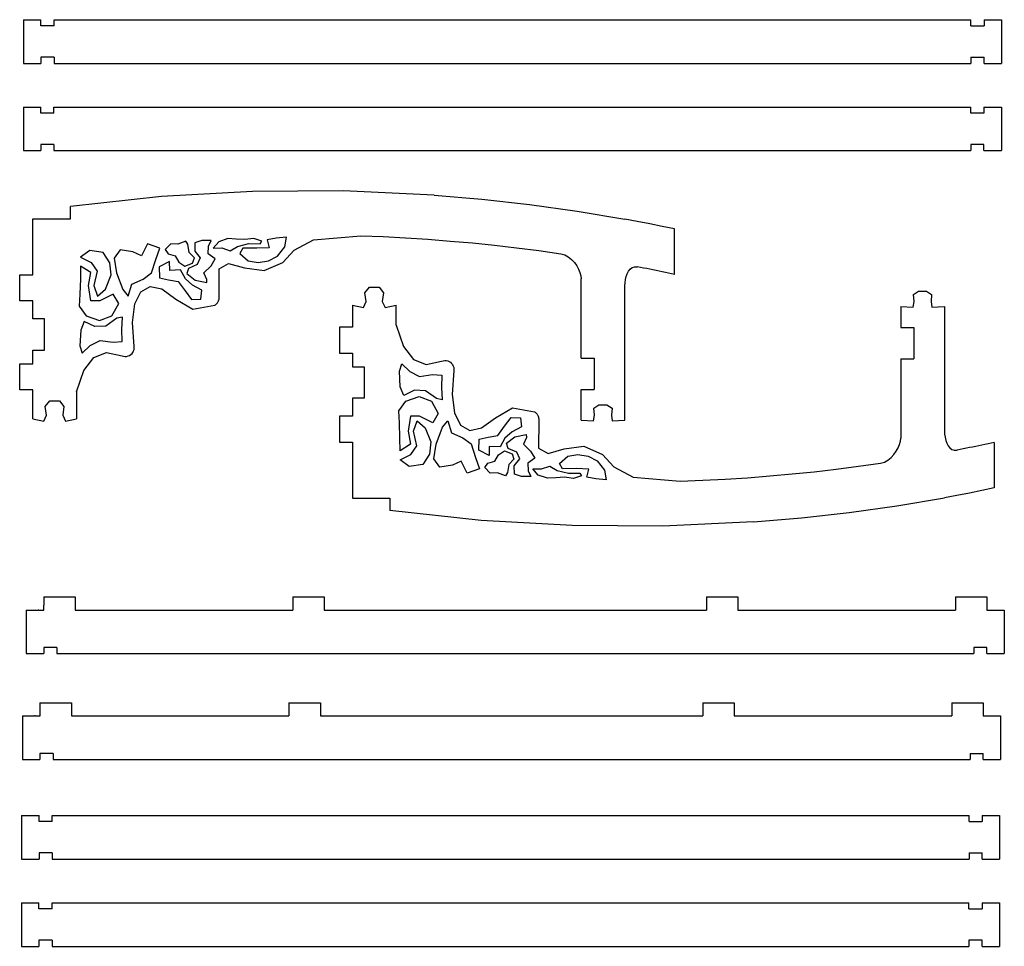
# Model space of a CAD drawing. Extents: x -113 to 113, y -103 to 103.
# Tile 2 of 6: x -108 to -2, y 3 to 103. Entities that reach past the tile are written whole.
import ezdxf

# ---------------------------------------------------------------- set-up
doc = ezdxf.new("R2010")
doc.units = 0
doc.header["$MEASUREMENT"] = 0
doc.layers.get('0').update_dxf_attribs({"linetype": 'CONTINUOUS'})

msp = doc.modelspace()

# ---------------------------------------------------------------- linework, layer by layer
for p, q in [((-107.43, 102.51), (-107.43, 97.82)), ((-107.43, 102.51), (-105.56, 102.51)), ((-105.56, 101.85), (-105.56, 102.51)), ((-104.15, 101.85), (-105.56, 101.85)), ((-104.15, 102.51), (-5.72, 102.51)), ((-104.15, 101.85), (-104.15, 102.51)), ((-5.72, 101.85), (-5.72, 102.51)), ((-5.72, 101.85), (-4.31, 101.85)), ((-4.31, 102.51), (-4.31, 101.85)), ((-4.31, 102.51), (-2.43, 102.51)), ((-2.43, 102.51), (-2.43, 97.82)), ((-105.56, 98.48), (-105.56, 97.82)), ((-104.15, 98.48), (-105.56, 98.48)), ((-104.15, 98.48), (-104.15, 97.82)), ((-5.72, 98.48), (-5.72, 97.82)), ((-5.72, 98.48), (-4.31, 98.48)), ((-4.31, 97.82), (-4.31, 98.48)), ((-107.43, 97.82), (-105.56, 97.82)), ((-104.15, 97.82), (-5.72, 97.82)), ((-4.31, 97.82), (-2.43, 97.82)), ((-107.44, 93.13), (-107.44, 88.45)), ((-107.44, 93.13), (-105.57, 93.13)), ((-105.57, 92.48), (-105.57, 93.13)), ((-104.16, 93.13), (-5.72, 93.13)), ((-104.16, 92.48), (-104.16, 93.13)), ((-5.72, 92.48), (-5.72, 93.13)), ((-4.32, 93.13), (-4.32, 92.48)), ((-4.32, 93.13), (-2.44, 93.13)), ((-2.44, 93.13), (-2.44, 88.45)), ((-104.16, 92.48), (-105.57, 92.48)), ((-4.32, 92.48), (-5.72, 92.48)), ((-105.57, 89.1), (-105.57, 88.45)), ((-104.16, 89.1), (-105.57, 89.1)), ((-104.16, 89.1), (-104.16, 88.45)), ((-5.72, 89.1), (-5.72, 88.45)), ((-4.32, 89.1), (-5.72, 89.1)), ((-4.32, 88.45), (-4.32, 89.1)), ((-107.44, 88.45), (-105.57, 88.45)), ((-104.16, 88.45), (-5.72, 88.45)), ((-4.32, 88.45), (-2.44, 88.45)), ((-92.63, 83.52), (-102.4, 82.45)), ((-82.86, 84.07), (-92.63, 83.52)), ((-73.1, 84.13), (-82.86, 84.07)), ((-63.35, 83.68), (-73.1, 84.13)), ((-63.35, 83.68), (-58.23, 83.24)), ((-58.23, 83.24), (-53.11, 82.66)), ((-53.11, 82.66), (-47.99, 81.94)), ((-102.4, 81.13), (-102.4, 82.45)), ((-47.99, 81.94), (-42.87, 81.08)), ((-106.43, 81.13), (-102.4, 81.13)), ((-106.43, 75.12), (-106.43, 81.13)), ((-41.54, 80.83), (-42.87, 81.08)), ((-40.2, 80.57), (-41.54, 80.83)), ((-38.86, 80.31), (-40.2, 80.57)), ((-76.29, 78.88), (-71.23, 79.3)), ((-71.23, 79.3), (-68.82, 79.21)), ((-37.53, 80.03), (-38.86, 80.31)), ((-37.53, 75.14), (-37.53, 80.03)), ((-94.12, 78.45), (-94.77, 77.16)), ((-92.81, 77.98), (-94.12, 78.45)), ((-91.63, 78.42), (-92.21, 77.83)), ((-90.85, 78.4), (-91.63, 78.42)), ((-90.01, 78.73), (-90.85, 78.4)), ((-89.79, 78.39), (-90.01, 78.73)), ((-89.66, 77.51), (-89.79, 78.39)), ((-89.04, 78.54), (-89.05, 77.65)), ((-88.29, 78.8), (-89.04, 78.54)), ((-87.28, 78.78), (-88.29, 78.8)), ((-87.57, 78.18), (-87.28, 78.78)), ((-86.47, 78.66), (-87.06, 77.98)), ((-85.51, 79), (-86.47, 78.66)), ((-84.6, 78.92), (-85.51, 79)), ((-83.66, 78.89), (-84.6, 78.92)), ((-84.47, 78.16), (-83.23, 78.46)), ((-82.71, 79.01), (-83.66, 78.89)), ((-83.23, 78.46), (-82.02, 78.45)), ((-81.83, 78.73), (-82.71, 79.01)), ((-82.02, 78.45), (-81.83, 78.73)), ((-80.3, 79.06), (-81.28, 78.87)), ((-81.28, 78.87), (-81.04, 78)), ((-79.21, 79.15), (-80.3, 79.06)), ((-79.39, 78.1), (-79.21, 79.15)), ((-78.36, 77.76), (-76.29, 78.88)), ((-68.82, 79.21), (-66.42, 79.08)), ((-66.42, 79.08), (-64.02, 78.93)), ((-64.02, 78.93), (-61.63, 78.74)), ((-61.63, 78.74), (-59.24, 78.53)), ((-59.24, 78.53), (-56.86, 78.29)), ((-56.86, 78.29), (-54.49, 78.01)), ((-100.32, 77.73), (-101.31, 77.01)), ((-98.87, 77.52), (-100.32, 77.73)), ((-98.16, 76.38), (-98.87, 77.52)), ((-97.07, 77.8), (-97.68, 76.89)), ((-95.69, 77.59), (-97.07, 77.8)), ((-94.77, 77.16), (-95.69, 77.59)), ((-93.21, 76.76), (-92.81, 77.98)), ((-92.21, 77.83), (-91.91, 77.37)), ((-91.91, 77.37), (-91.15, 77.16)), ((-89.09, 76.93), (-89.66, 77.51)), ((-89.05, 77.65), (-88.47, 76.92)), ((-87.62, 77.37), (-87.57, 78.18)), ((-86.84, 76.83), (-87.62, 77.37)), ((-87.06, 77.98), (-86.13, 77.99)), ((-86.13, 77.99), (-85.23, 77.68)), ((-85.23, 77.68), (-84.47, 78.16)), ((-83.89, 77.98), (-84.22, 77.41)), ((-84.22, 77.41), (-83.31, 76.61)), ((-82.39, 77.96), (-83.89, 77.98)), ((-81.04, 78), (-82.39, 77.96)), ((-80.16, 77.11), (-79.39, 78.1)), ((-79.6, 76.43), (-78.36, 77.76)), ((-54.49, 78.01), (-52.12, 77.71)), ((-52.12, 77.71), (-49.76, 77.37)), ((-49.76, 77.37), (-49.33, 77.25)), ((-49.33, 77.25), (-48.94, 77.04)), ((-101.31, 77.01), (-100.15, 76.43)), ((-100.15, 76.43), (-99.54, 75.5)), ((-98.03, 75.09), (-98.16, 76.38)), ((-97.68, 76.89), (-97.44, 75.33)), ((-93.7, 75.31), (-93.21, 76.76)), ((-91.76, 76.54), (-92.86, 75.98)), ((-91.73, 75.58), (-91.76, 76.54)), ((-91.15, 77.16), (-90.76, 76.46)), ((-90.76, 76.46), (-90.12, 76.05)), ((-90.12, 76.05), (-89.27, 76.37)), ((-88.8, 76.2), (-89.72, 75.77)), ((-89.27, 76.37), (-89.09, 76.93)), ((-88.47, 76.92), (-88.8, 76.2)), ((-87.3, 76.07), (-86.84, 76.83)), ((-86.44, 75.75), (-85.42, 76.34)), ((-85.42, 76.34), (-83.7, 75.85)), ((-83.31, 76.61), (-82.22, 76.44)), ((-82.22, 76.44), (-81.13, 76.62)), ((-81.6, 75.56), (-79.6, 76.43)), ((-81.13, 76.62), (-80.16, 77.11)), ((-48.94, 77.04), (-48.6, 76.77)), ((-48.6, 76.77), (-48.29, 76.44)), ((-48.29, 76.44), (-48.04, 76.09)), ((-107.84, 75.12), (-106.43, 75.12)), ((-107.84, 72.3), (-107.84, 75.12)), ((-101.31, 76.05), (-101.32, 74.67)), ((-100.2, 75.34), (-101.31, 76.05)), ((-100.44, 73.95), (-100.2, 75.34)), ((-99.54, 75.5), (-99.87, 73.95)), ((-98.62, 73.57), (-98.03, 75.09)), ((-97.44, 75.33), (-96.78, 73.52)), ((-94.59, 74.65), (-93.7, 75.31)), ((-92.86, 75.98), (-92.84, 74.8)), ((-90.59, 75.63), (-91.73, 75.58)), ((-90.05, 74.69), (-90.59, 75.63)), ((-89.72, 75.77), (-89.88, 75.24)), ((-89.88, 75.24), (-88.99, 74.55)), ((-88.07, 75.31), (-87.3, 76.07)), ((-87.76, 74.62), (-88.07, 75.31)), ((-86.44, 72.78), (-86.44, 75.75)), ((-83.7, 75.85), (-81.6, 75.56)), ((-48.04, 76.09), (-47.84, 75.72)), ((-47.84, 75.72), (-47.69, 75.35)), ((-47.69, 75.35), (-47.6, 75)), ((-42.72, 74.92), (-42.62, 75.23)), ((-42.62, 75.23), (-42.47, 75.5)), ((-42.47, 75.5), (-42.3, 75.73)), ((-42.3, 75.73), (-42.08, 75.89)), ((-42.08, 75.89), (-41.82, 75.98)), ((-41.82, 75.98), (-41.52, 75.96)), ((-41.19, 75.9), (-41.52, 75.96)), ((-40.85, 75.83), (-41.19, 75.9)), ((-40.52, 75.77), (-40.85, 75.83)), ((-40.19, 75.7), (-40.52, 75.77)), ((-39.85, 75.63), (-40.19, 75.7)), ((-39.52, 75.56), (-39.85, 75.63)), ((-39.19, 75.5), (-39.52, 75.56)), ((-38.86, 75.43), (-39.19, 75.5)), ((-38.52, 75.36), (-38.86, 75.43)), ((-38.19, 75.29), (-38.52, 75.36)), ((-37.86, 75.21), (-38.19, 75.29)), ((-37.53, 75.14), (-37.86, 75.21)), ((-101.32, 74.67), (-101.39, 73.03)), ((-96.18, 72.83), (-95.79, 74.11)), ((-95.79, 74.11), (-94.59, 74.65)), ((-92.84, 74.8), (-91.85, 74.58)), ((-91.85, 74.58), (-90.81, 74.39)), ((-90.81, 74.39), (-90.09, 73.39)), ((-89.29, 74), (-90.05, 74.69)), ((-88.28, 73.46), (-89.29, 74)), ((-88.99, 74.55), (-87.76, 74.28)), ((-87.76, 74.28), (-87.76, 74.62)), ((-47.6, 75), (-47.57, 74.68)), ((-47.57, 66.16), (-47.57, 74.68)), ((-42.88, 73.93), (-42.85, 74.26)), ((-42.85, 74.26), (-42.8, 74.59)), ((-42.8, 74.59), (-42.72, 74.92)), ((-101.39, 73.03), (-101.45, 71.74)), ((-100.2, 72.31), (-100.44, 73.95)), ((-99.87, 73.95), (-99.49, 72.82)), ((-99.49, 72.82), (-98.62, 73.57)), ((-97.81, 73.03), (-99.25, 72.33)), ((-97.21, 72.04), (-97.81, 73.03)), ((-96.78, 73.52), (-96.18, 72.83)), ((-95.48, 71.98), (-94.83, 73.28)), ((-94.83, 73.28), (-93.84, 73.85)), ((-93.84, 73.85), (-92.58, 73.59)), ((-92.58, 73.59), (-91.09, 72.5)), ((-90.09, 73.39), (-89.39, 72.44)), ((-88.41, 72.49), (-88.28, 73.46)), ((-70.78, 73.16), (-70.3, 73.77)), ((-70.64, 72.23), (-70.78, 73.16)), ((-70.3, 73.77), (-69.24, 73.77)), ((-69.24, 73.77), (-68.77, 73.16)), ((-68.77, 73.16), (-68.91, 72.23)), ((-42.88, 59.49), (-42.88, 73.93)), ((-11.89, 72.98), (-11.34, 73.35)), ((-11.81, 72.25), (-11.89, 72.98)), ((-11.34, 73.35), (-10.48, 73.35)), ((-10.48, 73.35), (-9.93, 72.98)), ((-9.93, 72.98), (-10, 72.25)), ((-106.43, 72.3), (-107.84, 72.3)), ((-106.43, 70.38), (-106.43, 72.3)), ((-99.25, 72.33), (-100.2, 72.31)), ((-97.95, 70.7), (-97.21, 72.04)), ((-95.74, 70), (-95.48, 71.98)), ((-91.09, 72.5), (-89.26, 71.43)), ((-89.39, 72.44), (-88.41, 72.49)), ((-86.88, 71.85), (-86.81, 71.9)), ((-86.81, 71.9), (-86.74, 71.96)), ((-86.74, 71.96), (-86.67, 72.02)), ((-86.67, 72.02), (-86.61, 72.09)), ((-86.61, 72.09), (-86.56, 72.17)), ((-86.56, 72.17), (-86.52, 72.25)), ((-86.52, 72.25), (-86.49, 72.33)), ((-86.49, 72.33), (-86.46, 72.42)), ((-86.46, 72.42), (-86.44, 72.51)), ((-86.43, 72.69), (-86.44, 72.78)), ((-86.44, 72.51), (-86.43, 72.6)), ((-86.43, 72.6), (-86.43, 72.69)), ((-70.94, 71.59), (-70.64, 72.23)), ((-68.91, 72.23), (-68.61, 71.59)), ((-11.91, 71.63), (-11.81, 72.25)), ((-10, 72.25), (-9.9, 71.63)), ((-101.45, 71.74), (-100.69, 70.71)), ((-89.26, 71.43), (-86.88, 71.85)), ((-72.12, 71.86), (-72.12, 69.5)), ((-72.12, 71.86), (-70.94, 71.59)), ((-68.61, 71.59), (-67.43, 71.86)), ((-67.43, 69.71), (-67.43, 71.86)), ((-13.25, 71.7), (-13.25, 69.46)), ((-13.25, 71.7), (-11.91, 71.63)), ((-9.9, 71.63), (-8.56, 71.7)), ((-8.56, 71.7), (-8.56, 58.31)), ((-105.19, 70.38), (-106.43, 70.38)), ((-105.19, 67), (-105.19, 70.38)), ((-100.91, 70.1), (-101.29, 69.18)), ((-99.78, 69.54), (-100.91, 70.1)), ((-100.69, 70.71), (-99.26, 70.21)), ((-99.26, 70.21), (-97.95, 70.7)), ((-97.4, 70.44), (-98.59, 69.6)), ((-96.79, 70.56), (-97.4, 70.44)), ((-96.87, 69.25), (-96.79, 70.56)), ((-95.55, 67.42), (-95.74, 70)), ((-101.29, 69.18), (-101.38, 67.48)), ((-98.59, 69.6), (-99.78, 69.54)), ((-96.83, 67.93), (-96.87, 69.25)), ((-72.12, 69.5), (-73.52, 69.5)), ((-73.52, 69.5), (-73.52, 66.69)), ((-67.43, 69.71), (-66.65, 67.41)), ((-13.25, 69.46), (-11.84, 69.46)), ((-11.84, 69.46), (-11.84, 66.08)), ((-100.29, 67.53), (-99.21, 68.04)), ((-99.21, 68.04), (-97.82, 67.86)), ((-97.82, 67.86), (-96.83, 67.93)), ((-106.43, 65.55), (-106.43, 67)), ((-106.43, 67), (-105.19, 67)), ((-101.38, 67.48), (-101.14, 66.68)), ((-101.14, 66.68), (-100.29, 67.53)), ((-99.89, 66.24), (-98.52, 66.77)), ((-98.52, 66.77), (-96.85, 66.42)), ((-95.91, 66.54), (-95.78, 66.65)), ((-95.78, 66.65), (-95.68, 66.78)), ((-95.68, 66.78), (-95.61, 66.93)), ((-95.61, 66.93), (-95.56, 67.09)), ((-95.56, 67.09), (-95.54, 67.26)), ((-95.54, 67.26), (-95.55, 67.42)), ((-73.52, 66.69), (-72.12, 66.69)), ((-72.12, 66.69), (-72.12, 65.24)), ((-66.65, 67.41), (-65.57, 66)), ((-107.84, 62.74), (-107.84, 65.55)), ((-107.84, 65.55), (-106.43, 65.55)), ((-100.96, 64.83), (-99.89, 66.24)), ((-96.85, 66.42), (-96.69, 66.37)), ((-96.69, 66.37), (-96.53, 66.35)), ((-96.53, 66.35), (-96.36, 66.35)), ((-96.36, 66.35), (-96.2, 66.39)), ((-96.2, 66.39), (-96.05, 66.45)), ((-96.05, 66.45), (-95.91, 66.54)), ((-67.06, 64.77), (-66.83, 65.56)), ((-66.83, 65.56), (-65.97, 64.71)), ((-65.57, 66), (-64.2, 65.47)), ((-64.2, 65.47), (-62.54, 65.82)), ((-62.54, 65.82), (-62.38, 65.88)), ((-62.38, 65.88), (-62.21, 65.9)), ((-62.21, 65.9), (-62.05, 65.89)), ((-62.05, 65.89), (-61.88, 65.86)), ((-61.88, 65.86), (-61.73, 65.8)), ((-61.73, 65.8), (-61.59, 65.71)), ((-61.59, 65.71), (-61.47, 65.59)), ((-61.47, 65.59), (-61.37, 65.46)), ((-47.57, 66.16), (-46.16, 66.16)), ((-46.16, 66.16), (-46.16, 62.79)), ((-13.25, 66.08), (-13.25, 57.57)), ((-13.25, 66.08), (-11.84, 66.08)), ((-101.75, 62.54), (-100.96, 64.83)), ((-72.12, 65.24), (-70.87, 65.24)), ((-70.87, 65.24), (-70.87, 61.87)), ((-66.98, 63.06), (-67.06, 64.77)), ((-65.97, 64.71), (-64.9, 64.2)), ((-61.23, 64.82), (-61.42, 62.25)), ((-61.37, 65.46), (-61.29, 65.31)), ((-61.29, 65.31), (-61.24, 65.15)), ((-61.24, 65.15), (-61.22, 64.99)), ((-61.22, 64.99), (-61.23, 64.82)), ((-64.9, 64.2), (-63.51, 64.39)), ((-63.51, 64.39), (-62.51, 64.32)), ((-62.51, 64.32), (-62.55, 63)), ((-106.43, 62.74), (-107.84, 62.74)), ((-106.43, 59.64), (-106.43, 62.74)), ((-101.75, 62.54), (-101.75, 59.64)), ((-66.6, 62.15), (-66.98, 63.06)), ((-65.46, 62.71), (-66.6, 62.15)), ((-64.28, 62.65), (-65.46, 62.71)), ((-63.08, 61.81), (-64.28, 62.65)), ((-62.55, 63), (-62.47, 61.69)), ((-47.57, 62.79), (-46.16, 62.79)), ((-47.57, 59.49), (-47.57, 62.79)), ((-105.09, 60.95), (-104.62, 61.56)), ((-104.62, 61.56), (-103.56, 61.56)), ((-103.56, 61.56), (-103.09, 60.95)), ((-72.12, 61.87), (-72.12, 59.94)), ((-70.87, 61.87), (-72.12, 61.87)), ((-67.14, 60.5), (-66.37, 61.54)), ((-66.37, 61.54), (-64.94, 62.04)), ((-64.94, 62.04), (-63.64, 61.55)), ((-63.64, 61.55), (-62.9, 60.2)), ((-62.47, 61.69), (-63.08, 61.81)), ((-61.42, 62.25), (-61.16, 60.27)), ((-104.96, 60.02), (-105.09, 60.95)), ((-103.09, 60.95), (-103.22, 60.02)), ((-67.07, 59.21), (-67.14, 60.5)), ((-61.16, 60.27), (-60.51, 58.96)), ((-56.77, 59.74), (-54.94, 60.81)), ((-54.94, 60.81), (-52.56, 60.4)), ((-52.56, 60.4), (-52.49, 60.35)), ((-52.49, 60.35), (-52.42, 60.29)), ((-52.42, 60.29), (-52.36, 60.22)), ((-46.2, 60.77), (-45.65, 61.14)), ((-46.13, 60.04), (-46.2, 60.77)), ((-45.65, 61.14), (-44.79, 61.14)), ((-44.79, 61.14), (-44.24, 60.77)), ((-44.24, 60.77), (-44.32, 60.04)), ((-106.43, 59.64), (-105.25, 59.38)), ((-105.25, 59.38), (-104.96, 60.02)), ((-103.22, 60.02), (-102.93, 59.38)), ((-102.93, 59.38), (-101.75, 59.64)), ((-72.12, 59.94), (-73.52, 59.94)), ((-73.52, 59.94), (-73.52, 57.13)), ((-67.01, 57.58), (-67.07, 59.21)), ((-65.89, 59.93), (-66.12, 58.3)), ((-64.93, 59.92), (-65.89, 59.93)), ((-65.55, 58.3), (-65.17, 59.43)), ((-65.17, 59.43), (-64.3, 58.67)), ((-63.49, 59.22), (-64.93, 59.92)), ((-62.9, 60.2), (-63.49, 59.22)), ((-62.46, 58.73), (-61.86, 59.42)), ((-61.86, 59.42), (-61.48, 58.14)), ((-58.26, 58.66), (-56.77, 59.74)), ((-55.78, 58.86), (-55.08, 59.8)), ((-55.08, 59.8), (-54.09, 59.75)), ((-54.09, 59.75), (-53.97, 58.79)), ((-52.36, 60.22), (-52.3, 60.15)), ((-52.3, 60.15), (-52.25, 60.08)), ((-52.25, 60.08), (-52.21, 60)), ((-52.21, 60), (-52.17, 59.92)), ((-52.17, 59.92), (-52.14, 59.83)), ((-52.14, 59.83), (-52.13, 59.74)), ((-52.13, 59.74), (-52.12, 59.65)), ((-52.12, 59.47), (-52.13, 56.5)), ((-52.12, 59.65), (-52.11, 59.56)), ((-52.11, 59.56), (-52.12, 59.47)), ((-47.57, 59.49), (-46.23, 59.41)), ((-46.23, 59.41), (-46.13, 60.04)), ((-44.32, 60.04), (-44.22, 59.41)), ((-44.22, 59.41), (-42.88, 59.49)), ((-66.12, 58.3), (-65.88, 56.91)), ((-65.22, 56.74), (-65.55, 58.3)), ((-64.3, 58.67), (-63.71, 57.16)), ((-63.12, 56.91), (-62.46, 58.73)), ((-60.51, 58.96), (-59.53, 58.4)), ((-59.53, 58.4), (-58.26, 58.66)), ((-56.49, 57.86), (-55.78, 58.86)), ((-54.97, 58.24), (-55.74, 57.56)), ((-53.97, 58.79), (-54.97, 58.24)), ((-8.56, 58.31), (-8.54, 57.99)), ((-73.52, 57.13), (-72.12, 57.13)), ((-72.12, 57.13), (-72.12, 51.11)), ((-67, 56.19), (-67.01, 57.58)), ((-63.71, 57.16), (-63.85, 55.86)), ((-61.48, 58.14), (-60.27, 57.59)), ((-60.27, 57.59), (-59.38, 56.94)), ((-58.54, 56.26), (-58.52, 57.44)), ((-58.52, 57.44), (-57.53, 57.66)), ((-57.53, 57.66), (-56.49, 57.86)), ((-55.74, 57.56), (-56.27, 56.62)), ((-55.56, 57.01), (-54.68, 57.69)), ((-54.68, 57.69), (-53.45, 57.96)), ((-53.44, 57.63), (-53.75, 56.93)), ((-53.45, 57.96), (-53.44, 57.63)), ((-13.38, 56.9), (-13.28, 57.25)), ((-13.28, 57.25), (-13.25, 57.57)), ((-8.54, 57.99), (-8.49, 57.66)), ((-8.49, 57.66), (-8.41, 57.33)), ((-8.41, 57.33), (-8.3, 57.02)), ((-3.21, 57.1), (-3.54, 57.03)), ((-3.21, 57.1), (-3.21, 52.22)), ((-65.88, 56.91), (-67, 56.19)), ((-65.83, 55.82), (-65.22, 56.74)), ((-63.36, 55.36), (-63.12, 56.91)), ((-59.38, 56.94), (-58.89, 55.48)), ((-57.44, 55.7), (-58.54, 56.26)), ((-57.42, 56.66), (-57.44, 55.7)), ((-56.27, 56.62), (-57.42, 56.66)), ((-56.45, 55.79), (-55.8, 56.2)), ((-55.8, 56.2), (-54.96, 55.88)), ((-55.4, 56.47), (-55.56, 57.01)), ((-54.48, 56.05), (-55.4, 56.47)), ((-54.16, 55.33), (-54.48, 56.05)), ((-53.75, 56.93), (-52.99, 56.17)), ((-52.99, 56.17), (-52.53, 55.42)), ((-52.13, 56.5), (-51.11, 55.9)), ((-51.11, 55.9), (-49.38, 56.4)), ((-49.38, 56.4), (-47.28, 56.69)), ((-47.28, 56.69), (-45.28, 55.81)), ((-13.98, 55.8), (-13.73, 56.16)), ((-13.73, 56.16), (-13.52, 56.53)), ((-13.52, 56.53), (-13.38, 56.9)), ((-8.3, 57.02), (-8.16, 56.74)), ((-8.16, 56.74), (-7.98, 56.51)), ((-7.98, 56.51), (-7.76, 56.35)), ((-7.76, 56.35), (-7.5, 56.27)), ((-7.5, 56.27), (-7.2, 56.28)), ((-6.87, 56.35), (-7.2, 56.28)), ((-6.54, 56.41), (-6.87, 56.35)), ((-6.2, 56.48), (-6.54, 56.41)), ((-5.87, 56.55), (-6.2, 56.48)), ((-5.54, 56.61), (-5.87, 56.55)), ((-5.2, 56.68), (-5.54, 56.61)), ((-4.87, 56.75), (-5.2, 56.68)), ((-4.54, 56.82), (-4.87, 56.75)), ((-4.21, 56.89), (-4.54, 56.82)), ((-3.88, 56.96), (-4.21, 56.89)), ((-3.54, 57.03), (-3.88, 56.96)), ((-67, 55.23), (-65.83, 55.82)), ((-66.01, 54.52), (-67, 55.23)), ((-63.85, 55.86), (-64.56, 54.72)), ((-62.75, 54.45), (-63.36, 55.36)), ((-60.45, 55.08), (-61.37, 54.66)), ((-59.8, 53.8), (-60.45, 55.08)), ((-58.89, 55.48), (-58.49, 54.26)), ((-57.59, 54.87), (-56.83, 55.09)), ((-56.83, 55.09), (-56.45, 55.79)), ((-54.78, 55.31), (-55.34, 54.73)), ((-54.96, 55.88), (-54.78, 55.31)), ((-54.74, 54.6), (-54.16, 55.33)), ((-52.53, 55.42), (-53.3, 54.87)), ((-49.9, 54.83), (-49, 55.64)), ((-49, 55.64), (-47.9, 55.81)), ((-47.9, 55.81), (-46.82, 55.63)), ((-46.82, 55.63), (-45.84, 55.14)), ((-45.84, 55.14), (-45.07, 54.14)), ((-45.28, 55.81), (-44.05, 54.49)), ((-15.44, 54.87), (-15.01, 55)), ((-15.01, 55), (-14.63, 55.21)), ((-14.63, 55.21), (-14.28, 55.48)), ((-14.28, 55.48), (-13.98, 55.8)), ((-64.56, 54.72), (-66.01, 54.52)), ((-61.37, 54.66), (-62.75, 54.45)), ((-58.49, 54.26), (-59.8, 53.8)), ((-57.89, 54.42), (-57.59, 54.87)), ((-57.32, 53.82), (-57.89, 54.42)), ((-55.34, 54.73), (-55.47, 53.86)), ((-54.72, 53.71), (-54.74, 54.6)), ((-53.3, 54.87), (-53.26, 54.07)), ((-53.26, 54.07), (-52.96, 53.46)), ((-52.16, 53.58), (-52.74, 54.27)), ((-52.74, 54.27), (-51.81, 54.26)), ((-51.81, 54.26), (-50.92, 54.57)), ((-50.92, 54.57), (-50.15, 54.08)), ((-50.15, 54.08), (-48.91, 53.79)), ((-49.58, 54.27), (-49.9, 54.83)), ((-48.07, 54.29), (-49.58, 54.27)), ((-46.72, 54.25), (-48.07, 54.29)), ((-46.96, 53.38), (-46.72, 54.25)), ((-45.07, 54.14), (-44.89, 53.1)), ((-44.05, 54.49), (-41.98, 53.37)), ((-24.92, 53.72), (-22.54, 53.96)), ((-22.54, 53.96), (-20.17, 54.23)), ((-20.17, 54.23), (-17.8, 54.54)), ((-17.8, 54.54), (-15.44, 54.87)), ((-56.53, 53.84), (-57.32, 53.82)), ((-55.7, 53.52), (-56.53, 53.84)), ((-55.47, 53.86), (-55.7, 53.52)), ((-53.97, 53.45), (-54.72, 53.71)), ((-52.96, 53.46), (-53.97, 53.45)), ((-51.19, 53.25), (-52.16, 53.58)), ((-50.28, 53.32), (-51.19, 53.25)), ((-49.35, 53.36), (-50.28, 53.32)), ((-48.4, 53.24), (-49.35, 53.36)), ((-48.91, 53.79), (-47.71, 53.8)), ((-47.51, 53.51), (-48.4, 53.24)), ((-47.71, 53.8), (-47.51, 53.51)), ((-45.98, 53.18), (-46.96, 53.38)), ((-44.89, 53.1), (-45.98, 53.18)), ((-41.98, 53.37), (-36.92, 52.94)), ((-36.92, 52.94), (-34.51, 53.04)), ((-34.51, 53.04), (-32.1, 53.16)), ((-32.1, 53.16), (-29.7, 53.32)), ((-29.7, 53.32), (-27.31, 53.5)), ((-27.31, 53.5), (-24.92, 53.72)), ((-4.55, 51.94), (-5.88, 51.67)), ((-3.21, 52.22), (-4.55, 51.94)), ((-72.12, 51.11), (-68.09, 51.11)), ((-68.09, 51.11), (-68.09, 49.79)), ((-13.67, 50.31), (-8.56, 51.17)), ((-7.22, 51.42), (-8.56, 51.17)), ((-5.88, 51.67), (-7.22, 51.42)), ((-58.31, 48.73), (-68.09, 49.79)), ((-18.79, 49.59), (-13.67, 50.31)), ((-48.54, 48.17), (-58.31, 48.73)), ((-29.04, 48.57), (-23.91, 49.01)), ((-23.91, 49.01), (-18.79, 49.59)), ((-38.79, 48.12), (-48.54, 48.17)), ((-29.04, 48.57), (-38.79, 48.12)), ((-105.26, 40.51), (-101.88, 40.51)), ((-105.26, 40.51), (-105.26, 39.69)), ((-101.88, 40.51), (-101.88, 39.1)), ((-78.53, 40.51), (-75.15, 40.51)), ((-78.53, 40.51), (-78.53, 39.1)), ((-75.15, 40.51), (-75.15, 39.1)), ((-34.11, 40.51), (-34.11, 39.1)), ((-34.11, 40.51), (-30.73, 40.51)), ((-30.73, 40.51), (-30.73, 39.1)), ((-7.38, 40.51), (-4.01, 40.51)), ((-7.38, 40.51), (-7.38, 39.1)), ((-4.01, 40.51), (-4.01, 39.1)), ((-105.26, 39.69), (-105.25, 39.65)), ((-105.25, 39.65), (-105.25, 39.62)), ((-105.25, 39.1), (-105.25, 39.62)), ((-107.13, 39.1), (-105.84, 39.1)), ((-107.13, 39.1), (-107.13, 34.42)), ((-105.81, 39.1), (-105.84, 39.1)), ((-105.77, 39.1), (-105.81, 39.1)), ((-105.77, 39.1), (-105.25, 39.1)), ((-101.88, 39.1), (-78.53, 39.1)), ((-75.15, 39.1), (-34.11, 39.1)), ((-30.73, 39.1), (-7.38, 39.1)), ((-4.01, 39.1), (-2.13, 39.1)), ((-2.13, 39.1), (-2.13, 34.42)), ((-105.26, 35.07), (-105.26, 34.42)), ((-103.85, 35.07), (-105.26, 35.07)), ((-103.85, 35.07), (-103.85, 34.42)), ((-5.41, 35.07), (-5.41, 34.42)), ((-5.05, 35.07), (-5.41, 35.07)), ((-5.03, 35.07), (-5.05, 35.07)), ((-4.39, 35.07), (-5.03, 35.07)), ((-4.37, 35.07), (-4.39, 35.07)), ((-4.01, 35.07), (-4.37, 35.07)), ((-4.01, 34.42), (-4.01, 35.07)), ((-107.13, 34.42), (-105.26, 34.42)), ((-103.85, 34.42), (-5.41, 34.42)), ((-4.01, 34.42), (-2.13, 34.42)), ((-105.66, 29.14), (-105.66, 28.32)), ((-105.66, 29.14), (-102.28, 29.14)), ((-102.28, 29.14), (-102.28, 27.74)), ((-78.93, 29.14), (-78.93, 27.74)), ((-78.93, 29.14), (-75.56, 29.14)), ((-75.56, 29.14), (-75.56, 27.74)), ((-34.51, 29.14), (-34.51, 27.74)), ((-34.51, 29.14), (-31.13, 29.14)), ((-31.13, 29.14), (-31.13, 27.74)), ((-7.78, 29.14), (-7.78, 27.74)), ((-7.78, 29.14), (-4.41, 29.14)), ((-4.41, 29.14), (-4.41, 27.74)), ((-107.53, 27.74), (-107.53, 23.05)), ((-107.53, 27.74), (-106.24, 27.74)), ((-106.21, 27.74), (-106.24, 27.74)), ((-106.17, 27.73), (-106.21, 27.74)), ((-106.17, 27.73), (-105.65, 27.73)), ((-105.66, 28.32), (-105.66, 28.29)), ((-105.66, 28.29), (-105.65, 28.25)), ((-105.65, 27.73), (-105.65, 28.25)), ((-102.28, 27.74), (-78.93, 27.74)), ((-75.56, 27.74), (-34.51, 27.74)), ((-31.13, 27.74), (-7.78, 27.74)), ((-4.41, 27.74), (-2.53, 27.74)), ((-2.53, 27.74), (-2.53, 23.05)), ((-104.25, 23.71), (-105.66, 23.71)), ((-105.66, 23.71), (-105.66, 23.05)), ((-104.25, 23.71), (-104.25, 23.05)), ((-5.81, 23.71), (-5.81, 23.05)), ((-5.81, 23.71), (-4.41, 23.71)), ((-4.41, 23.05), (-4.41, 23.71)), ((-107.53, 23.05), (-105.66, 23.05)), ((-104.25, 23.05), (-5.81, 23.05)), ((-4.41, 23.05), (-2.53, 23.05)), ((-107.64, 17.05), (-105.76, 17.05)), ((-107.64, 17.05), (-107.64, 12.36)), ((-105.76, 16.39), (-105.76, 17.05)), ((-104.36, 17.05), (-5.92, 17.05)), ((-104.36, 16.39), (-104.36, 17.05)), ((-5.92, 16.39), (-5.92, 17.05)), ((-4.51, 17.05), (-2.64, 17.05)), ((-4.51, 17.05), (-4.51, 16.39)), ((-2.64, 17.05), (-2.64, 12.36)), ((-104.36, 16.39), (-105.76, 16.39)), ((-5.92, 16.39), (-4.51, 16.39)), ((-105.76, 13.02), (-105.76, 12.36)), ((-104.36, 13.02), (-105.76, 13.02)), ((-104.36, 13.02), (-104.36, 12.36)), ((-5.92, 13.02), (-5.92, 12.36)), ((-5.92, 13.02), (-4.51, 13.02)), ((-4.51, 12.36), (-4.51, 13.02)), ((-107.64, 12.36), (-105.76, 12.36)), ((-104.36, 12.36), (-5.92, 12.36)), ((-4.51, 12.36), (-2.64, 12.36)), ((-107.65, 7.67), (-107.65, 2.98)), ((-107.65, 7.67), (-105.77, 7.67)), ((-105.77, 7.01), (-105.77, 7.67)), ((-104.37, 7.67), (-5.93, 7.67)), ((-104.37, 7.01), (-104.37, 7.67)), ((-5.93, 7.01), (-5.93, 7.67)), ((-4.52, 7.67), (-4.52, 7.01)), ((-4.52, 7.67), (-2.65, 7.67)), ((-2.65, 7.67), (-2.65, 2.98)), ((-104.37, 7.01), (-105.77, 7.01)), ((-5.93, 7.01), (-4.52, 7.01)), ((-105.77, 3.64), (-105.77, 2.98)), ((-104.37, 3.64), (-105.77, 3.64)), ((-104.37, 3.64), (-104.37, 2.98)), ((-5.93, 3.64), (-5.93, 2.98)), ((-4.52, 3.64), (-5.93, 3.64)), ((-4.52, 2.98), (-4.52, 3.64)), ((-107.65, 2.98), (-105.77, 2.98)), ((-104.37, 2.98), (-5.93, 2.98)), ((-4.52, 2.98), (-2.65, 2.98))]:
    msp.add_line(p, q)

doc.saveas('drawing.dxf')
